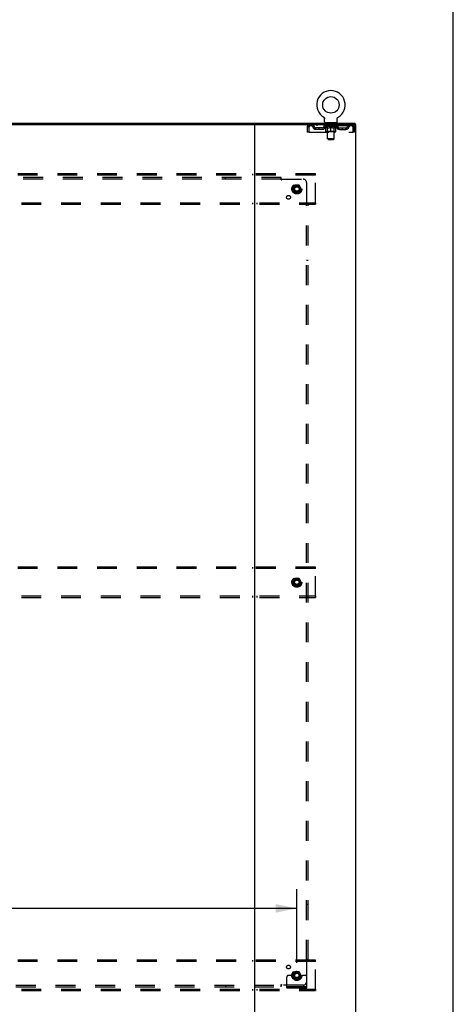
# Model space of a CAD drawing. Header units: inches. Extents: x 0 to 267, y 0 to 173.
# Tile 23 of 23: x 235 to 267, y 58 to 131. Entities that reach past the tile are written whole.
import ezdxf

# ---------------------------------------------------------------- set-up
doc = ezdxf.new("R2010")
doc.units = ezdxf.units.IN
doc.header["$LTSCALE"] = 14.6988
doc.header["$MEASUREMENT"] = 0
doc.linetypes.add('DOT', pattern=[0.2, 0.1, -0.1])
doc.linetypes.add('HIDDEN', pattern=[0.2, 0.1, -0.1])
doc.layers.get('0').update_dxf_attribs({"linetype": 'CONTINUOUS'})
for name, color, linetype in [('DEFAULT_2', 8, 'HIDDEN'), ('DIMENSIONS', 7, 'CONTINUOUS'), ('SUBPANEL', 7, 'CONTINUOUS')]:
    doc.layers.add(name, color=color, linetype=linetype)
doc.styles.get("Standard").update_dxf_attribs({"font": 'arial.ttf'})
doc.dimstyles.new('DIMSTYLE_1', dxfattribs={"dimtxt": 1.179048, "dimasz": 1.572064, "dimexe": 0.09, "dimexo": 0.07, "dimgap": 0.0375, "dimtad": 0, "dimtih": 1, "dimtoh": 1, "dimzin": 4, "dimdsep": 46, "dimtxsty": 'Standard', "dimblk": '_FILLED', "dimblk1": '_FILLED', "dimblk2": '_FILLED', "dimcen": 0.09, "dimadec": 3, "dimazin": 1, "dimtfac": 1, "dimtdec": 3, "dimtofl": 0, "dimtmove": 0, "dimatfit": 3, "dimldrblk": '_FILLED', "dimfxl": 0, "dimtolj": 1, "dimtzin": 4, "dimarcsym": 0})

# ---------------------------------------------------------------- blocks, each defined once
blk = doc.blocks.new('_FILLED')
at = {"color": 0, "linetype": 'ByBlock'}
blk.add_solid([(0, 0), (-1, 0.2), (-1, -0.2)], dxfattribs=at)
blk = doc.blocks.new('*D4')
at = {"layer": 'DIMENSIONS', "color": 2, "linetype": 'Continuous'}
for p, q in [((186.664, 60.73), (186.664, 66.177)), ((255.664, 60.73), (255.664, 66.177)), ((186.664, 64.762), (213.444, 64.762)), ((255.664, 64.762), (218.743, 64.762))]:
    blk.add_line(p, q, dxfattribs=at)
at = {"layer": 'DIMENSIONS', "color": 2, "linetype": 'Continuous', "xscale": 1.5720641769, "yscale": 1.5720641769, "zscale": 1.5720641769, "rotation": 180}
blk.add_blockref('_FILLED', (186.664, 64.762), dxfattribs=at)
at = {"layer": 'DIMENSIONS', "color": 2, "linetype": 'Continuous', "xscale": 1.5720641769, "yscale": 1.5720641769, "zscale": 1.5720641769}
blk.add_blockref('_FILLED', (255.664, 64.762), dxfattribs=at)
at = {"layer": 'DIMENSIONS', "color": 2, "linetype": 'Continuous', "insert": (216.094, 65.352), "char_height": 1.179, "width": 4.12009, "attachment_point": 2, "line_spacing_factor": 0.9}
blk.add_mtext('69.00', dxfattribs=at)

msp = doc.modelspace()

# ---------------------------------------------------------------- linework, layer by layer
at = {"color": 7, "linetype": 'Continuous'}
for p, q in [((267.251, 0), (267.251, 172.927)), ((257.649, 123.366), (257.649, 123.367)), ((257.649, 123.367), (257.652, 123.365)), ((257.652, 123.365), (257.654, 123.363)), ((257.654, 123.363), (257.656, 123.362)), ((257.656, 123.362), (257.66, 123.359)), ((257.659, 123.359), (257.663, 123.357)), ((257.663, 123.357), (257.666, 123.354)), ((257.666, 123.354), (257.67, 123.351)), ((257.669, 123.351), (257.673, 123.348)), ((257.673, 123.348), (257.676, 123.345)), ((257.676, 123.345), (257.679, 123.342)), ((257.679, 123.342), (257.681, 123.338)), ((257.681, 123.339), (257.684, 123.335)), ((257.684, 123.335), (257.687, 123.332)), ((257.687, 123.332), (257.689, 123.328)), ((257.689, 123.328), (257.692, 123.324)), ((257.692, 123.324), (257.694, 123.321)), ((257.694, 123.321), (257.696, 123.317)), ((257.696, 123.317), (257.698, 123.313)), ((257.698, 123.313), (257.7, 123.309)), ((257.7, 123.309), (257.701, 123.305)), ((257.701, 123.305), (257.703, 123.301)), ((257.703, 123.301), (257.704, 123.297)), ((257.71, 123.267), (257.71, 123.263)), ((257.71, 123.263), (257.71, 123.259)), ((257.71, 123.01), (257.71, 123.259)), ((258.66, 123.01), (258.66, 123.259)), ((258.665, 123.293), (258.666, 123.297)), ((258.666, 123.297), (258.667, 123.301)), ((258.667, 123.301), (258.669, 123.305)), ((258.669, 123.305), (258.67, 123.309)), ((258.67, 123.309), (258.672, 123.313)), ((258.672, 123.313), (258.674, 123.317)), ((258.674, 123.317), (258.676, 123.321)), ((258.676, 123.321), (258.679, 123.324)), ((258.679, 123.324), (258.681, 123.328)), ((258.681, 123.328), (258.683, 123.332)), ((258.683, 123.332), (258.686, 123.335)), ((258.686, 123.335), (258.689, 123.339)), ((258.689, 123.338), (258.691, 123.342)), ((258.691, 123.342), (258.694, 123.345)), ((258.694, 123.345), (258.697, 123.348)), ((258.697, 123.348), (258.701, 123.351)), ((258.701, 123.351), (258.704, 123.354)), ((258.704, 123.354), (258.707, 123.357)), ((258.707, 123.357), (258.711, 123.359)), ((258.711, 123.359), (258.714, 123.362)), ((258.714, 123.362), (258.716, 123.363)), ((258.714, 123.362), (258.716, 123.363)), ((258.716, 123.363), (258.718, 123.365)), ((258.718, 123.365), (258.721, 123.367)), ((258.721, 123.367), (258.721, 123.366)), ((189.73, 122.816), (252.598, 122.816)), ((258.623, 122.95), (257.748, 122.95)), ((257.748, 122.95), (257.748, 122.92)), ((258.623, 122.95), (258.623, 122.92)), ((259.987, 122.816), (259.987, 122.92))]:
    msp.add_line(p, q, dxfattribs=at)
at = {"color": 3, "linetype": 'Continuous'}
for p, q in [((182.341, 122.92), (259.987, 122.92)), ((252.539, 55.024), (252.539, 122.816)), ((252.598, 122.816), (260.039, 122.816)), ((260.039, 55.024), (260.039, 122.816))]:
    msp.add_line(p, q, dxfattribs=at)
at = {"color": 7, "linetype": 'Continuous'}
for points in [[(257.704, 123.297), (257.705, 123.293), (257.706, 123.288), (257.707, 123.284), (257.708, 123.28), (257.709, 123.276), (257.709, 123.271), (257.71, 123.267), (257.71, 123.263)], [(258.66, 123.259), (258.66, 123.263), (258.66, 123.267), (258.661, 123.271), (258.661, 123.276), (258.662, 123.28), (258.663, 123.284), (258.664, 123.288), (258.665, 123.293)], [(258.66, 123.263), (258.66, 123.267), (258.661, 123.271), (258.661, 123.276), (258.662, 123.28)]]:
    msp.add_lwpolyline(points, dxfattribs=at)
msp.add_circle((258.185, 124.274), 0.609, dxfattribs=at)
for centre, radius, start, end in [((258.185, 124.274), 1.054, 300.39933, 239.60066), ((257.77, 123.01), 0.06, 180, 270), ((258.6, 123.01), 0.06, 270, 360)]:
    msp.add_arc(centre, radius, start, end, dxfattribs=at)
at = {"layer": 'DEFAULT_2', "color": 8, "linetype": 'HIDDEN'}
for p, q in [((257.649, 123.367), (257.649, 123.367)), ((257.654, 123.363), (257.656, 123.362)), ((258.721, 123.367), (258.721, 123.367)), ((256.435, 122.649), (256.435, 122.253)), ((256.435, 122.649), (256.539, 122.649)), ((256.539, 122.649), (256.539, 122.253)), ((256.569, 122.253), (256.569, 122.649)), ((256.602, 122.816), (256.602, 122.712)), ((259.768, 122.712), (256.602, 122.712)), ((257.553, 122.565), (257.07, 122.565)), ((257.07, 122.461), (257.07, 122.565)), ((257.154, 122.816), (257.154, 122.712)), ((257.32, 122.461), (257.32, 122.565)), ((257.679, 122.674), (257.679, 122.712)), ((258.691, 122.674), (257.679, 122.674)), ((257.806, 122.585), (257.679, 122.674)), ((257.687, 122.707), (257.687, 122.712)), ((257.693, 122.704), (257.693, 122.707)), ((257.693, 122.704), (258.677, 122.704)), ((257.701, 122.704), (257.701, 122.707)), ((257.701, 122.704), (257.701, 122.707)), ((257.709, 122.707), (257.709, 122.712)), ((257.722, 122.704), (257.722, 122.707)), ((257.724, 122.704), (257.724, 122.707)), ((257.747, 122.707), (257.747, 122.712)), ((257.748, 122.712), (257.748, 122.816)), ((257.758, 122.704), (257.758, 122.707)), ((257.76, 122.704), (257.76, 122.707)), ((257.924, 122.706), (257.763, 122.706)), ((257.797, 122.707), (257.797, 122.712)), ((257.798, 122.704), (257.798, 122.706)), ((257.799, 122.704), (257.799, 122.706)), ((257.801, 122.704), (257.801, 122.706)), ((257.806, 122.585), (257.815, 122.585)), ((257.807, 122.704), (257.807, 122.707)), ((257.807, 122.704), (257.807, 122.706)), ((257.81, 122.704), (257.81, 122.707)), ((257.813, 122.704), (257.813, 122.707)), ((257.815, 122.295), (257.815, 122.62)), ((257.816, 122.704), (257.816, 122.706)), ((257.827, 122.704), (257.827, 122.706)), ((257.84, 122.95), (257.84, 122.92)), ((257.842, 122.704), (257.842, 122.708)), ((257.842, 122.704), (257.842, 122.706)), ((257.858, 122.704), (257.858, 122.706)), ((257.86, 122.707), (257.86, 122.712)), ((257.867, 122.704), (257.867, 122.707)), ((257.871, 122.704), (257.871, 122.707)), ((257.875, 122.86), (257.875, 122.94)), ((257.878, 122.704), (257.878, 122.706)), ((257.944, 122.85), (257.885, 122.85)), ((257.887, 122.704), (257.887, 122.71)), ((257.9, 122.704), (257.9, 122.706)), ((257.902, 122.704), (257.902, 122.706)), ((257.924, 122.704), (257.924, 122.706)), ((257.977, 122.706), (257.928, 122.706)), ((257.928, 122.585), (258.072, 122.585)), ((257.932, 122.707), (257.932, 122.712)), ((257.935, 122.297), (257.935, 122.672)), ((257.936, 121.76), (257.936, 122.84)), ((257.937, 122.704), (257.937, 122.707)), ((257.941, 122.704), (257.941, 122.707)), ((257.946, 122.704), (257.946, 122.711)), ((257.949, 122.704), (257.949, 122.706)), ((257.958, 122.704), (257.958, 122.706)), ((257.977, 122.704), (257.977, 122.706)), ((258.037, 122.706), (257.99, 122.706)), ((258.006, 122.704), (258.006, 122.706)), ((258.012, 122.707), (258.012, 122.712)), ((258.015, 122.704), (258.015, 122.707)), ((258.017, 122.704), (258.017, 122.711)), ((258.019, 122.704), (258.019, 122.707)), ((258.025, 122.704), (258.025, 122.707)), ((258.037, 122.704), (258.037, 122.706)), ((258.101, 122.706), (258.058, 122.706)), ((258.068, 122.704), (258.068, 122.706)), ((258.094, 122.706), (258.156, 122.71)), ((258.097, 122.707), (258.097, 122.712)), ((258.098, 122.712), (258.097, 122.712)), ((258.098, 122.707), (258.098, 122.712)), ((258.098, 122.704), (258.098, 122.707)), ((258.101, 122.704), (258.101, 122.707)), ((258.101, 122.704), (258.101, 122.706)), ((258.102, 122.704), (258.102, 122.707)), ((258.13, 122.706), (258.181, 122.706)), ((258.134, 122.704), (258.134, 122.706)), ((258.139, 122.706), (258.139, 122.709)), ((258.156, 122.706), (258.156, 122.71)), ((258.168, 122.704), (258.168, 122.706)), ((258.183, 122.707), (258.183, 122.707)), ((258.183, 122.704), (258.183, 122.707)), ((258.183, 122.704), (258.183, 122.707)), ((258.185, 122.712), (258.277, 122.706)), ((258.185, 122.707), (258.185, 122.712)), ((258.185, 122.266), (258.185, 122.62)), ((258.187, 122.704), (258.187, 122.707)), ((258.187, 122.704), (258.187, 122.707)), ((258.187, 122.707), (258.187, 122.707)), ((258.202, 122.706), (258.24, 122.706)), ((258.202, 122.704), (258.202, 122.706)), ((258.236, 122.704), (258.236, 122.706)), ((258.268, 122.704), (258.268, 122.707)), ((258.269, 122.704), (258.269, 122.707)), ((258.269, 122.706), (258.312, 122.706)), ((258.269, 122.704), (258.269, 122.706)), ((258.272, 122.712), (258.273, 122.712)), ((258.272, 122.707), (258.272, 122.712)), ((258.273, 122.707), (258.273, 122.712)), ((258.273, 122.704), (258.273, 122.707)), ((258.298, 122.585), (258.442, 122.585)), ((258.302, 122.704), (258.302, 122.706)), ((258.333, 122.706), (258.38, 122.706)), ((258.333, 122.704), (258.333, 122.706)), ((258.345, 122.704), (258.345, 122.707)), ((258.351, 122.704), (258.351, 122.707)), ((258.353, 122.704), (258.353, 122.711)), ((258.355, 122.704), (258.355, 122.707)), ((258.358, 122.707), (258.358, 122.712)), ((258.364, 122.704), (258.364, 122.706)), ((258.393, 122.706), (258.442, 122.706)), ((258.393, 122.704), (258.393, 122.706)), ((258.412, 122.704), (258.412, 122.706)), ((258.421, 122.704), (258.421, 122.706)), ((258.424, 122.704), (258.424, 122.711)), ((258.485, 122.85), (258.426, 122.85)), ((258.429, 122.704), (258.429, 122.707)), ((258.433, 122.704), (258.433, 122.707)), ((258.434, 121.76), (258.434, 122.84)), ((258.435, 122.297), (258.435, 122.672)), ((258.438, 122.707), (258.438, 122.712)), ((258.446, 122.706), (258.607, 122.706)), ((258.446, 122.704), (258.446, 122.706)), ((258.468, 122.704), (258.468, 122.706)), ((258.471, 122.704), (258.471, 122.706)), ((258.483, 122.704), (258.483, 122.71)), ((258.492, 122.704), (258.492, 122.706)), ((258.495, 122.86), (258.495, 122.94)), ((258.499, 122.704), (258.499, 122.707)), ((258.503, 122.704), (258.503, 122.707)), ((258.51, 122.707), (258.51, 122.712)), ((258.512, 122.704), (258.512, 122.706)), ((258.528, 122.704), (258.528, 122.708)), ((258.528, 122.704), (258.528, 122.706)), ((258.53, 122.95), (258.53, 122.92)), ((258.543, 122.704), (258.543, 122.706)), ((258.554, 122.704), (258.554, 122.706)), ((258.556, 122.295), (258.556, 122.62)), ((258.556, 122.585), (258.564, 122.585)), ((258.558, 122.704), (258.558, 122.707)), ((258.56, 122.704), (258.56, 122.707)), ((258.563, 122.704), (258.563, 122.707)), ((258.563, 122.704), (258.563, 122.706)), ((258.564, 122.585), (258.691, 122.674)), ((258.569, 122.704), (258.569, 122.706)), ((258.571, 122.704), (258.571, 122.706)), ((258.572, 122.704), (258.572, 122.706)), ((258.573, 122.707), (258.573, 122.712)), ((258.61, 122.704), (258.61, 122.707)), ((258.612, 122.704), (258.612, 122.707)), ((258.623, 122.712), (258.623, 122.816)), ((258.623, 122.707), (258.623, 122.712)), ((258.646, 122.704), (258.646, 122.707)), ((258.648, 122.704), (258.648, 122.707)), ((258.661, 122.707), (258.661, 122.712)), ((258.669, 122.704), (258.669, 122.707)), ((258.67, 122.704), (258.67, 122.707)), ((258.677, 122.704), (258.677, 122.707)), ((258.684, 122.707), (258.684, 122.712)), ((258.691, 122.674), (258.691, 122.712)), ((258.817, 122.565), (259.3, 122.565)), ((259.05, 122.461), (259.05, 122.565)), ((259.216, 122.816), (259.216, 122.712)), ((259.3, 122.461), (259.3, 122.565)), ((259.768, 122.816), (259.768, 122.712)), ((259.801, 122.649), (259.801, 122.253)), ((259.935, 122.649), (259.831, 122.649)), ((259.831, 122.253), (259.831, 122.649)), ((259.935, 122.253), (259.935, 122.649)), ((256.539, 122.253), (256.435, 122.253)), ((256.569, 122.253), (259.801, 122.253)), ((257.553, 122.461), (257.07, 122.461)), ((258.526, 122.266), (257.844, 122.266)), ((257.935, 122.297), (257.903, 122.266)), ((258.435, 122.297), (257.935, 122.297)), ((258.435, 122.297), (258.467, 122.266)), ((258.817, 122.461), (259.3, 122.461)), ((259.935, 122.253), (259.831, 122.253)), ((258.434, 121.76), (257.936, 121.76)), ((257.996, 121.7), (257.936, 121.76)), ((257.996, 121.7), (258.374, 121.7)), ((258.374, 121.7), (258.434, 121.76)), ((257.039, 119.17), (185.289, 119.17)), ((257.039, 119.066), (185.289, 119.066)), ((252.389, 119.17), (252.389, 119.066)), ((252.689, 119.17), (252.689, 119.066)), ((257.039, 119.066), (257.039, 119.17)), ((257.039, 117.024), (257.039, 119.066)), ((255.501, 118.317), (255.346, 118.05)), ((255.818, 118.322), (255.51, 118.322)), ((255.982, 118.05), (255.827, 118.317)), ((255.346, 118.04), (255.501, 117.772)), ((255.818, 117.767), (255.51, 117.767)), ((255.827, 117.772), (255.982, 118.04)), ((185.289, 117.024), (257.039, 117.024)), ((185.289, 116.92), (257.039, 116.92)), ((252.389, 117.024), (252.389, 116.92)), ((252.689, 117.024), (252.689, 116.92)), ((257.039, 117.024), (257.039, 116.92)), ((257.039, 90.045), (185.289, 90.045)), ((257.039, 89.941), (185.289, 89.941)), ((252.389, 90.045), (252.389, 89.941)), ((252.689, 90.045), (252.689, 89.941)), ((257.039, 89.941), (257.039, 90.045)), ((257.039, 87.899), (257.039, 89.941)), ((255.501, 89.192), (255.346, 88.925)), ((255.818, 89.197), (255.51, 89.197)), ((255.982, 88.925), (255.827, 89.192)), ((255.346, 88.915), (255.501, 88.647)), ((255.818, 88.642), (255.51, 88.642)), ((255.827, 88.647), (255.982, 88.915)), ((185.289, 87.899), (257.039, 87.899)), ((185.289, 87.795), (257.039, 87.795)), ((252.389, 87.899), (252.389, 87.795)), ((252.689, 87.899), (252.689, 87.795)), ((257.039, 87.899), (257.039, 87.795)), ((257.039, 60.92), (185.289, 60.92)), ((257.039, 60.816), (185.289, 60.816)), ((252.389, 60.92), (252.389, 60.816)), ((252.689, 60.92), (252.689, 60.816)), ((257.039, 60.816), (257.039, 60.92)), ((257.039, 58.774), (257.039, 60.816)), ((255.501, 60.067), (255.346, 59.8)), ((255.818, 60.072), (255.51, 60.072)), ((255.982, 59.8), (255.827, 60.067)), ((254.914, 58.847), (254.914, 59.67)), ((255.128, 59.795), (255.039, 59.795)), ((255.25, 59.795), (255.128, 59.795)), ((255.489, 59.795), (255.25, 59.795)), ((255.346, 59.79), (255.501, 59.522)), ((255.818, 59.517), (255.51, 59.517)), ((255.827, 59.522), (255.982, 59.79)), ((255.839, 59.795), (256.078, 59.795)), ((256.2, 59.795), (256.078, 59.795)), ((256.289, 59.795), (256.2, 59.795)), ((256.414, 58.847), (256.414, 59.67)), ((185.289, 58.774), (257.039, 58.774)), ((185.289, 58.67), (257.039, 58.67)), ((252.389, 58.774), (252.389, 58.67)), ((252.689, 58.774), (252.689, 58.67)), ((256.414, 58.951), (254.914, 58.951)), ((256.414, 58.847), (254.914, 58.847)), ((255.161, 58.847), (255.161, 58.951)), ((255.417, 58.847), (255.417, 58.951)), ((255.911, 58.847), (255.911, 58.951)), ((256.167, 58.847), (256.167, 58.951)), ((257.039, 58.774), (257.039, 58.67))]:
    msp.add_line(p, q, dxfattribs=at)
for points in [[(256.602, 122.816), (256.6, 122.815), (256.597, 122.812), (256.595, 122.806), (256.593, 122.799), (256.59, 122.79), (256.588, 122.779), (256.586, 122.767), (256.583, 122.753), (256.581, 122.738), (256.578, 122.721), (256.576, 122.704), (256.574, 122.686), (256.571, 122.668), (256.569, 122.649)], [(256.602, 122.712), (256.6, 122.711), (256.597, 122.71), (256.595, 122.708), (256.593, 122.706), (256.59, 122.702), (256.588, 122.698), (256.586, 122.693), (256.583, 122.688), (256.581, 122.682), (256.578, 122.676), (256.576, 122.67), (256.574, 122.663), (256.571, 122.656), (256.569, 122.649)], [(257.934, 122.585), (257.915, 122.589), (257.895, 122.593), (257.875, 122.599), (257.855, 122.605), (257.835, 122.612), (257.815, 122.62)], [(257.815, 122.619), (257.834, 122.612), (257.853, 122.605), (257.872, 122.599), (257.891, 122.593), (257.91, 122.589), (257.928, 122.585)], [(258.185, 122.62), (258.164, 122.612), (258.144, 122.605), (258.124, 122.599), (258.104, 122.593), (258.084, 122.589), (258.064, 122.585)], [(258.072, 122.585), (258.091, 122.589), (258.109, 122.593), (258.128, 122.599), (258.147, 122.605), (258.166, 122.611), (258.185, 122.619)], [(258.306, 122.585), (258.286, 122.589), (258.266, 122.594), (258.246, 122.599), (258.226, 122.605), (258.206, 122.612), (258.185, 122.62)], [(258.185, 122.619), (258.204, 122.611), (258.224, 122.605), (258.242, 122.599), (258.261, 122.593), (258.28, 122.589), (258.298, 122.585)], [(258.556, 122.62), (258.535, 122.612), (258.515, 122.605), (258.495, 122.599), (258.475, 122.593), (258.455, 122.589), (258.436, 122.585)], [(258.442, 122.585), (258.46, 122.589), (258.479, 122.594), (258.498, 122.599), (258.517, 122.605), (258.536, 122.612), (258.556, 122.619)], [(259.773, 122.812), (259.77, 122.815), (259.768, 122.816)], [(259.782, 122.698), (259.78, 122.702), (259.777, 122.706), (259.775, 122.708), (259.773, 122.71), (259.77, 122.711), (259.768, 122.712)], [(259.773, 122.812), (259.775, 122.806), (259.777, 122.799), (259.78, 122.79), (259.782, 122.779), (259.785, 122.767), (259.787, 122.753), (259.789, 122.738), (259.792, 122.721), (259.794, 122.704), (259.796, 122.686), (259.799, 122.668), (259.801, 122.649)], [(259.782, 122.698), (259.785, 122.693), (259.787, 122.688), (259.789, 122.682), (259.792, 122.676), (259.794, 122.67), (259.796, 122.663), (259.799, 122.656), (259.801, 122.649)]]:
    msp.add_lwpolyline(points, dxfattribs=at)
for centre, radius in [((255.664, 118.045), 0.372), ((255.664, 118.045), 0.356), ((255.664, 118.045), 0.312), ((255.664, 118.045), 0.204), ((255.664, 118.045), 0.188), ((255.664, 118.045), 0.183), ((255.664, 118.045), 0.165), ((255.664, 88.92), 0.372), ((255.664, 88.92), 0.356), ((255.664, 88.92), 0.312), ((255.664, 88.92), 0.204), ((255.664, 88.92), 0.188), ((255.664, 88.92), 0.183), ((255.664, 88.92), 0.165), ((255.664, 59.795), 0.372), ((255.664, 59.795), 0.356), ((255.664, 59.795), 0.312), ((255.664, 59.795), 0.204), ((255.664, 59.795), 0.188), ((255.664, 59.795), 0.183), ((255.664, 59.795), 0.165)]:
    msp.add_circle(centre, radius, dxfattribs=at)
at = {"layer": 'DEFAULT_2', "color": 8, "linetype": 'DOT'}
for centre in [(255.664, 118.045), (255.664, 88.92), (255.664, 59.795)]:
    msp.add_circle(centre, 0.17, dxfattribs=at)
at = {"layer": 'DEFAULT_2', "color": 8, "linetype": 'HIDDEN'}
for centre, radius, start, end in [((256.602, 122.649), 0.167, 90, 180), ((256.602, 122.649), 0.063, 90, 180), ((256.781, 122.649), 0.167, 8.07163, 90), ((256.782, 122.649), 0.0625, 7.98631, 90), ((257.07, 122.69), 0.229, 187.98631, 270), ((257.07, 122.69), 0.125, 188.07163, 270), ((257.553, 122.69), 0.125, 270, 351.92837), ((257.553, 122.69), 0.229, 270, 352.01369), ((257.843, 122.649), 0.167, 90, 171.92837), ((257.842, 122.649), 0.0625, 90, 172.01369), ((257.865, 122.94), 0.01, 0, 90), ((257.885, 122.86), 0.01, 180, 270), ((257.903, 122.672), 0.0318, 0, 90), ((257.926, 122.84), 0.01, 0, 90), ((258.444, 122.84), 0.01, 90, 180), ((258.467, 122.672), 0.0318, 90, 180), ((258.485, 122.86), 0.01, 270, 360), ((258.505, 122.94), 0.01, 90, 180), ((258.528, 122.649), 0.167, 8.07163, 90), ((258.528, 122.649), 0.0625, 7.98631, 90), ((258.817, 122.69), 0.229, 187.98631, 270), ((258.817, 122.69), 0.125, 188.07163, 270), ((259.3, 122.69), 0.125, 270, 351.92837), ((259.3, 122.69), 0.229, 270, 352.01369), ((259.589, 122.649), 0.167, 90, 171.92837), ((259.588, 122.649), 0.0625, 90, 172.01369), ((259.768, 122.649), 0.167, 0, 90), ((259.768, 122.649), 0.063, 0, 90), ((257.844, 122.295), 0.0296, 180, 270), ((258.526, 122.295), 0.0296, 270, 360), ((255.51, 118.312), 0.01, 90.01235, 149.98915), ((255.818, 118.312), 0.01, 30.01204, 89.98872), ((255.355, 118.045), 0.01, 150.01268, 209.98829), ((255.51, 117.777), 0.01, 210.01204, 269.98872), ((255.818, 117.777), 0.01, 270.01235, 329.98915), ((255.973, 118.045), 0.01, 330.01268, 29.98829), ((255.51, 89.187), 0.01, 90.01235, 149.98915), ((255.818, 89.187), 0.01, 30.01204, 89.98872), ((255.355, 88.92), 0.01, 150.01268, 209.98829), ((255.51, 88.652), 0.01, 210.01204, 269.98872), ((255.818, 88.652), 0.01, 270.01235, 329.98915), ((255.973, 88.92), 0.01, 330.01268, 29.98829), ((255.355, 59.795), 0.01, 150.01268, 209.98829), ((255.51, 60.062), 0.01, 90.01235, 149.98915), ((255.818, 60.062), 0.01, 30.01204, 89.98872), ((255.973, 59.795), 0.01, 330.01268, 29.98829), ((255.039, 59.67), 0.125, 90, 180), ((255.664, 59.795), 0.175, 180, 360), ((255.51, 59.527), 0.01, 210.01204, 269.98872), ((255.818, 59.527), 0.01, 270.01235, 329.98915), ((256.289, 59.67), 0.125, 0, 90)]:
    msp.add_arc(centre, radius, start, end, dxfattribs=at)
for centre, major_axis, ratio, start_param, end_param in [((258.185, 122.712), (0.506, 0.005), 0.05963, 2.96643, 3.140963), ((257.663, 122.702), (0.158, 0), 0.060556, 0.430652, 1.470503), ((258.185, 122.712), (0.506, 0), 0.060556, -3.141593, -2.96706), ((257.663, 122.697), (0.158, 0.002), 0.05963, 1.376596, 1.469874), ((258.185, 122.712), (0.506, 0.011), 0.05688, 2.791345, 2.965878), ((257.644, 122.702), (0.158, 0.002), 0.05963, 0.25549, 1.295341), ((257.698, 122.702), (0.158, -0.002), 0.05963, 0.605815, 1.645666), ((258.185, 122.712), (0.506, -0.005), 0.05963, -2.96643, -2.791898), ((257.698, 122.697), (0.158, 0), 0.060556, 1.551758, 1.645036), ((257.644, 122.697), (0.158, 0.003), 0.05688, 1.20151, 1.294789), ((257.699, 122.699), (0.131, 0.001), 0.05963, 1.065228, 1.614276), ((257.683, 122.699), (0.131, 0.003), 0.05688, 0.890143, 1.43919), ((257.73, 122.699), (0.131, 0), 0.060556, 1.240391, 1.789438), ((258.185, 122.712), (0.506, 0.015), 0.052395, 2.616403, 2.790936), ((257.641, 122.702), (0.158, 0.003), 0.05688, 0.080405, 1.120256), ((257.748, 122.702), (0.158, -0.003), 0.05688, 0.7809, 1.820751), ((258.185, 122.712), (0.506, -0.011), 0.05688, -2.791345, -2.616812), ((257.748, 122.697), (0.158, -0.002), 0.05963, 1.72692, 1.820198), ((257.641, 122.697), (0.158, 0.005), 0.052395, 1.026568, 1.119847), ((257.683, 122.699), (0.131, 0.004), 0.052395, 0.715201, 1.264248), ((257.774, 122.699), (0.131, -0.001), 0.05963, 1.415553, 1.9646), ((258.185, 122.712), (0.506, 0.02), 0.046319, 2.441654, 2.616187), ((257.812, 122.702), (0.158, -0.005), 0.052395, 0.955842, 1.995693), ((258.185, 122.712), (0.506, -0.015), 0.052395, -2.616403, -2.44187), ((257.654, 122.702), (0.158, 0.005), 0.052395, -0.094537, 0.945314), ((257.812, 122.697), (0.158, -0.003), 0.05688, 1.902006, 1.995284), ((257.654, 122.697), (0.158, 0.006), 0.046319, 0.851819, 0.945098), ((257.698, 122.699), (0.131, 0.005), 0.046319, 0.540452, 1.089499), ((257.831, 122.699), (0.131, -0.003), 0.05688, 1.590638, 2.139686), ((258.185, 122.712), (0.506, 0.024), 0.038841, 2.267123, 2.441656), ((257.886, 122.702), (0.158, -0.006), 0.046319, 1.130591, 2.170442), ((257.684, 122.702), (0.158, 0.006), 0.046319, -0.269286, 0.770565), ((258.185, 122.712), (0.506, -0.02), 0.046319, -2.441654, -2.267121), ((257.886, 122.697), (0.158, -0.005), 0.052395, 2.076947, 2.170226), ((257.684, 122.697), (0.158, 0.007), 0.038841, 0.677289, 0.770567), ((257.727, 122.699), (0.131, 0.006), 0.038841, 0.365921, 0.914969), ((257.899, 122.699), (0.131, -0.004), 0.052395, 1.76558, 2.314627), ((258.185, 122.712), (0.506, 0.027), 0.030195, 2.09281, 2.267343), ((257.97, 122.702), (0.158, -0.007), 0.038841, 1.305122, 2.344973), ((257.729, 122.702), (0.158, 0.007), 0.038841, -0.443817, 0.596034), ((258.185, 122.712), (0.506, -0.024), 0.038841, -2.267123, -2.092591), ((257.97, 122.697), (0.158, -0.006), 0.046319, 2.251696, 2.344975), ((257.729, 122.697), (0.158, 0.008), 0.030195, 0.502975, 0.596254), ((257.771, 122.699), (0.131, 0.007), 0.030195, 0.191608, 0.740655), ((257.975, 122.699), (0.131, -0.005), 0.046319, 1.940329, 2.489376), ((257.788, 122.702), (0.158, 0.008), 0.030195, -0.61813, 0.421721), ((258.185, 122.712), (0.506, 0.029), 0.020645, 1.918687, 2.09322), ((258.06, 122.702), (0.158, -0.008), 0.030195, 1.479435, 2.519286), ((258.185, 122.712), (0.506, -0.027), 0.030195, -2.09281, -1.918277), ((258.06, 122.697), (0.158, -0.007), 0.038841, 2.426227, 2.519505), ((257.788, 122.697), (0.158, 0.009), 0.020645, 0.328852, 0.422131), ((257.827, 122.699), (0.131, 0.007), 0.020645, 0.017485, 0.566532), ((258.058, 122.699), (0.131, -0.006), 0.038841, 2.11486, 2.663907), ((257.858, 122.702), (0.158, 0.009), 0.020645, -0.792253, 0.247598), ((258.185, 122.712), (0.506, 0.03), 0.010478, 1.744704, 1.919237), ((258.155, 122.702), (0.158, -0.009), 0.020645, 1.653558, 2.693409), ((258.185, 122.712), (0.506, -0.029), 0.020645, -1.918687, -1.744154), ((258.155, 122.697), (0.158, -0.008), 0.030195, 2.60054, 2.693819), ((257.858, 122.697), (0.158, 0.009), 0.010478, 0.154869, 0.248148), ((257.894, 122.699), (0.131, 0.008), 0.010478, 6.126688, 6.675735), ((258.144, 122.699), (0.131, -0.007), 0.030195, 2.289173, 2.83822), ((257.939, 122.702), (0.158, 0.009), 0.010478, -0.966236, -0.000846), ((258.25, 122.702), (0.158, -0.009), 0.010478, 1.827541, 2.867392), ((258.185, 122.712), (0.506, -0.03), 0.010478, -1.744704, -1.570171), ((258.25, 122.697), (0.158, -0.009), 0.020645, 2.774664, 2.867942), ((258.232, 122.699), (0.131, -0.007), 0.020645, 2.463296, 3.012344), ((258.12, 122.702), (0.158, 0.009), 0.010478, 0.274201, 1.314052), ((258.052, 122.699), (0.131, 0.008), 0.010478, -0.000298, 0.504314), ((258.027, 122.697), (0.158, 0.009), 0.010478, 0.192946, 0.399283), ((258.185, 122.712), (0.506, 0.03), 0.010478, -1.578586, -1.396888), ((258.343, 122.697), (0.158, -0.009), 0.010478, 2.948646, 3.041925), ((258.318, 122.699), (0.131, -0.008), 0.010478, 2.637279, 3.142076), ((258.215, 122.702), (0.158, 0.009), 0.020645, 0.448184, 1.488034), ((258.138, 122.699), (0.131, 0.007), 0.020645, 0.129249, 0.678296), ((258.12, 122.697), (0.158, 0.009), 0.020645, 0.273651, 0.366929), ((258.431, 122.702), (0.158, -0.009), 0.010478, -3.140747, -2.175357), ((258.185, 122.712), (0.506, 0.029), 0.020645, -1.397439, -1.222906), ((258.185, 122.712), (0.506, -0.03), 0.010478, 1.222355, 1.396888), ((258.31, 122.702), (0.158, 0.008), 0.030195, 0.622307, 1.662158), ((258.226, 122.699), (0.131, 0.007), 0.030195, 0.303372, 0.852419), ((258.477, 122.699), (0.131, -0.008), 0.010478, 2.749043, 3.29809), ((258.512, 122.702), (0.158, -0.009), 0.020645, 2.893995, 3.933846), ((258.215, 122.697), (0.158, 0.008), 0.030195, 0.447774, 0.541052), ((258.512, 122.697), (0.158, -0.009), 0.010478, 2.893445, 2.986723), ((258.185, 122.712), (0.506, 0.027), 0.030195, -1.223315, -1.048783), ((258.185, 122.712), (0.506, -0.029), 0.020645, 1.048373, 1.222906), ((258.4, 122.702), (0.158, 0.007), 0.038841, 0.79662, 1.836471), ((258.312, 122.699), (0.131, 0.006), 0.038841, 0.477686, 1.026733), ((258.543, 122.699), (0.131, -0.007), 0.020645, 2.57506, 3.124108), ((258.583, 122.702), (0.158, -0.008), 0.030195, 2.719872, 3.759723), ((258.484, 122.702), (0.158, 0.006), 0.046319, 0.971151, 2.011002), ((258.31, 122.697), (0.158, 0.007), 0.038841, 0.622087, 0.715366), ((258.583, 122.697), (0.158, -0.009), 0.020645, 2.719462, 2.812741), ((258.185, 122.712), (0.506, 0.024), 0.038841, -1.049002, -0.874469), ((258.185, 122.712), (0.506, -0.027), 0.030195, 0.87425, 1.048783), ((258.395, 122.699), (0.131, 0.005), 0.046319, 0.652216, 1.201263), ((258.558, 122.702), (0.158, 0.005), 0.052395, 1.1459, 2.185751), ((258.599, 122.699), (0.131, -0.007), 0.030195, 2.400937, 2.949985), ((258.641, 122.702), (0.158, -0.007), 0.038841, 2.545558, 3.585409), ((258.471, 122.699), (0.131, 0.004), 0.052395, 0.826965, 1.376012), ((258.4, 122.697), (0.158, 0.006), 0.046319, 0.796618, 0.889896), ((258.641, 122.697), (0.158, -0.008), 0.030195, 2.545339, 2.638617), ((258.622, 122.702), (0.158, 0.003), 0.05688, 1.320842, 2.360692), ((258.185, 122.712), (0.506, 0.02), 0.046319, -0.874471, -0.699939), ((258.185, 122.712), (0.506, -0.024), 0.038841, 0.699936, 0.874469), ((258.686, 122.702), (0.158, -0.006), 0.046319, 2.371028, 3.410879), ((258.643, 122.699), (0.131, -0.006), 0.038841, 2.226624, 2.775671), ((258.672, 122.702), (0.158, 0.002), 0.05963, 1.495927, 2.535778), ((258.539, 122.699), (0.131, 0.003), 0.05688, 1.001907, 1.550954), ((258.716, 122.702), (0.158, -0.005), 0.052395, 2.196279, 3.23613), ((258.484, 122.697), (0.158, 0.005), 0.052395, 0.971367, 1.064645), ((258.672, 122.699), (0.131, -0.005), 0.046319, 2.052093, 2.601141), ((258.707, 122.702), (0.158, 0), 0.060556, 1.671089, 2.71094), ((258.686, 122.697), (0.158, -0.007), 0.038841, 2.371026, 2.464304), ((258.73, 122.702), (0.158, -0.003), 0.05688, 2.021337, 3.061188), ((258.185, 122.712), (0.506, 0.015), 0.052395, -0.699723, -0.52519), ((258.185, 122.712), (0.506, -0.02), 0.046319, 0.525406, 0.699939), ((258.727, 122.702), (0.158, -0.002), 0.05963, 1.846251, 2.886102), ((258.596, 122.699), (0.131, 0.001), 0.05963, 1.176993, 1.72604), ((258.687, 122.699), (0.131, -0.004), 0.052395, 1.877344, 2.426392), ((258.64, 122.699), (0.131, 0), 0.060556, 1.352155, 1.901202), ((258.687, 122.699), (0.131, -0.003), 0.05688, 1.702402, 2.25145), ((258.671, 122.699), (0.131, -0.001), 0.05963, 1.527317, 2.076364), ((258.558, 122.697), (0.158, 0.003), 0.05688, 1.146309, 1.239587), ((258.716, 122.697), (0.158, -0.006), 0.046319, 2.196495, 2.289773), ((258.185, 122.712), (0.506, 0.011), 0.05688, -0.524781, -0.350248), ((258.185, 122.712), (0.506, -0.015), 0.052395, 0.350657, 0.52519), ((258.622, 122.697), (0.158, 0.002), 0.05963, 1.321394, 1.414673), ((258.73, 122.697), (0.158, -0.005), 0.052395, 2.021746, 2.115024), ((258.185, 122.712), (0.506, 0.005), 0.05963, -0.349695, -0.175162), ((258.185, 122.712), (0.506, -0.011), 0.05688, 0.175715, 0.350248), ((258.672, 122.697), (0.158, 0), 0.060556, 1.496556, 1.589835), ((258.727, 122.697), (0.158, -0.003), 0.05688, 1.846804, 1.940083), ((258.707, 122.697), (0.158, -0.002), 0.05963, 1.671719, 1.764997), ((258.185, 122.712), (0.506, 0), 0.060556, -0.174533, 0), ((258.185, 122.712), (0.506, -0.005), 0.05963, 0.000629, 0.175162)]:
    msp.add_ellipse(centre, major_axis=major_axis, ratio=ratio, start_param=start_param, end_param=end_param, dxfattribs=at)
at = {"layer": 'SUBPANEL', "color": 8, "linetype": 'HIDDEN'}
for p, q in [((254.508, 118.889), (187.82, 118.889)), ((250.383, 118.764), (250.383, 118.889)), ((254.508, 118.723), (254.508, 118.889)), ((254.508, 118.764), (187.82, 118.764)), ((254.543, 118.764), (256.133, 118.764)), ((256.383, 118.514), (256.383, 116.924)), ((256.342, 116.889), (256.508, 116.889)), ((256.383, 60.951), (256.383, 116.889)), ((256.401, 116.906), (256.394, 116.913)), ((256.508, 60.951), (256.508, 116.889)), ((256.383, 112.764), (256.508, 112.764)), ((256.383, 65.076), (256.508, 65.076)), ((256.342, 60.951), (256.508, 60.951)), ((256.383, 60.916), (256.383, 59.326)), ((187.82, 59.076), (254.508, 59.076)), ((250.383, 59.076), (250.383, 58.951)), ((254.508, 58.951), (254.508, 59.117)), ((256.133, 59.076), (254.543, 59.076)), ((187.82, 58.951), (254.508, 58.951)), ((254.525, 59.057), (254.532, 59.065))]:
    msp.add_line(p, q, dxfattribs=at)
for points in [[(254.508, 118.802), (254.51, 118.8), (254.511, 118.797), (254.513, 118.795), (254.515, 118.793), (254.516, 118.791), (254.518, 118.789), (254.52, 118.787), (254.521, 118.786), (254.523, 118.784), (254.525, 118.782), (254.53, 118.777)], [(254.508, 118.723), (254.51, 118.723), (254.511, 118.724), (254.513, 118.725), (254.515, 118.726), (254.516, 118.727), (254.518, 118.728), (254.519, 118.73), (254.521, 118.731), (254.522, 118.733), (254.524, 118.734), (254.525, 118.736), (254.526, 118.738), (254.528, 118.74), (254.529, 118.742), (254.53, 118.744), (254.533, 118.749)], [(254.53, 118.777), (254.532, 118.775), (254.534, 118.773), (254.536, 118.771), (254.538, 118.769), (254.54, 118.767), (254.542, 118.765), (254.543, 118.764)], [(254.533, 118.749), (254.534, 118.751), (254.536, 118.754), (254.537, 118.756), (254.539, 118.758), (254.54, 118.76), (254.542, 118.762), (254.543, 118.764)], [(256.342, 116.889), (256.343, 116.89), (256.343, 116.892), (256.344, 116.894), (256.345, 116.895), (256.346, 116.897), (256.347, 116.898), (256.349, 116.9), (256.35, 116.902), (256.352, 116.903), (256.354, 116.904), (256.355, 116.906), (256.357, 116.907), (256.359, 116.908), (256.361, 116.91), (256.363, 116.911)], [(256.363, 116.911), (256.368, 116.914), (256.37, 116.915), (256.373, 116.917), (256.375, 116.918), (256.377, 116.92), (256.379, 116.921), (256.381, 116.923), (256.383, 116.924)], [(256.394, 116.913), (256.392, 116.915), (256.39, 116.917), (256.388, 116.919), (256.386, 116.921), (256.384, 116.922), (256.383, 116.924)], [(256.421, 116.889), (256.419, 116.89), (256.417, 116.892), (256.414, 116.894), (256.412, 116.896), (256.41, 116.897), (256.408, 116.899), (256.407, 116.901), (256.405, 116.902), (256.403, 116.904), (256.401, 116.906)], [(256.342, 60.951), (256.343, 60.949), (256.343, 60.948), (256.344, 60.946), (256.345, 60.944), (256.346, 60.943), (256.347, 60.941), (256.349, 60.94), (256.35, 60.938), (256.352, 60.937), (256.354, 60.935), (256.355, 60.934), (256.357, 60.933), (256.359, 60.931), (256.361, 60.93), (256.363, 60.929), (256.368, 60.926)], [(256.368, 60.926), (256.37, 60.925), (256.373, 60.923), (256.375, 60.922), (256.377, 60.92), (256.379, 60.919), (256.381, 60.917), (256.383, 60.916)], [(256.396, 60.929), (256.394, 60.927), (256.392, 60.925), (256.39, 60.923), (256.388, 60.921), (256.386, 60.919), (256.384, 60.917), (256.383, 60.916)], [(256.421, 60.951), (256.419, 60.949), (256.417, 60.948), (256.414, 60.946), (256.412, 60.944), (256.41, 60.942), (256.408, 60.941), (256.407, 60.939), (256.405, 60.937), (256.403, 60.936), (256.401, 60.934), (256.396, 60.929)], [(254.508, 59.117), (254.51, 59.116), (254.511, 59.116), (254.513, 59.115), (254.515, 59.114), (254.516, 59.113), (254.518, 59.111), (254.519, 59.11), (254.521, 59.109), (254.522, 59.107), (254.524, 59.105), (254.525, 59.104), (254.526, 59.102), (254.528, 59.1), (254.529, 59.098), (254.53, 59.095)], [(254.53, 59.095), (254.533, 59.091), (254.534, 59.088), (254.536, 59.086), (254.537, 59.084), (254.539, 59.082), (254.54, 59.08), (254.542, 59.078), (254.543, 59.076)], [(254.532, 59.065), (254.534, 59.067), (254.536, 59.069), (254.538, 59.071), (254.54, 59.073), (254.542, 59.074), (254.543, 59.076)], [(254.508, 59.038), (254.51, 59.04), (254.511, 59.042), (254.513, 59.045), (254.515, 59.047), (254.516, 59.049), (254.518, 59.051), (254.52, 59.052), (254.521, 59.054), (254.523, 59.056), (254.525, 59.057)]]:
    msp.add_lwpolyline(points, dxfattribs=at)
for centre, radius in [((255.664, 118.045), 0.25), ((255.045, 117.426), 0.141), ((255.664, 88.92), 0.25), ((255.045, 60.414), 0.141), ((255.664, 59.795), 0.25)]:
    msp.add_circle(centre, radius, dxfattribs=at)
for centre, start, end in [((256.133, 118.514), 0, 90), ((256.133, 59.326), 270, 360)]:
    msp.add_arc(centre, 0.25, start, end, dxfattribs=at)

# ---------------------------------------------------------------- dimensions: what is measured, and where the dimension line sits
at = {"layer": 'DIMENSIONS', "color": 2, "linetype": 'Continuous'}
dim = msp.add_linear_dim(base=(255.664, 64.762), p1=(186.664, 60.66), p2=(255.664, 60.66), dimstyle='DIMSTYLE_1', dxfattribs=at)
dim.commit()
dim.dimension.update_dxf_attribs({"geometry": '*D4', "text_midpoint": (216.085, 64.756), "dimtype": 160})

doc.saveas('drawing.dxf')
